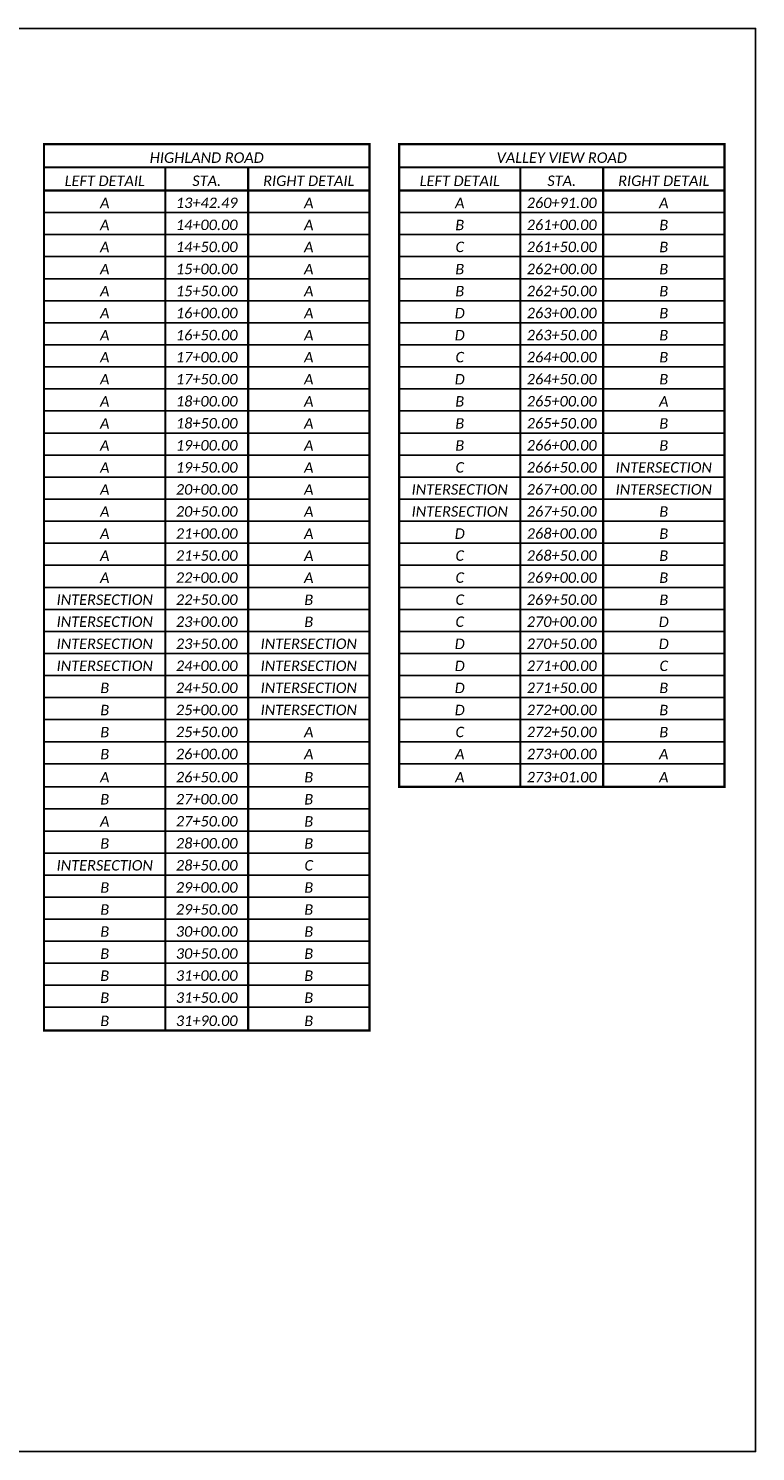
# Model space of a CAD drawing. Header units: feet. Extents: x 2141771 to 2142699, y 644421 to 645078.
# Tile 25 of 27: x 2142453 to 2142507, y 644835 to 644940. Entities that reach past the tile are written whole.
import ezdxf

# ---------------------------------------------------------------- set-up
doc = ezdxf.new("R2010")
doc.units = ezdxf.units.FT
doc.header["$MEASUREMENT"] = 0
doc.layers.add('0_VIEW', color=7, linetype='Continuous', plot=False)
doc.layers.add('SH_Data', color=7, linetype='Continuous')
doc.layers.add('SH_Text', color=7, linetype='Continuous')
doc.styles.add('P_Slanted_Normal', font='calibrii.ttf', dxfattribs={"height": 0.14})

# ---------------------------------------------------------------- blocks, each defined once
blk = doc.blocks.new('*A1135')
at = {"layer": 'SH_Data', "linetype": 'Continuous', "ltscale": 0.13014, "const_width": 0.0325}
blk.add_lwpolyline([(4.799, 0), (0, 0), (0, -13.079), (4.799, -13.079)], close=True, dxfattribs=at)
for points in [[(0, -0.342), (4.799, -0.342)], [(1.789, -0.342), (1.789, -13.079)], [(3.009, -0.342), (3.009, -13.079)], [(0, -0.683), (4.799, -0.683)]]:
    blk.add_lwpolyline(points, dxfattribs=at)
at = {"layer": 'SH_Data', "linetype": 'Continuous', "ltscale": 0.13014}
for points in [[(0, -1.009), (4.799, -1.009)], [(0, -1.334), (4.799, -1.334)], [(0, -1.659), (4.799, -1.659)], [(0, -1.985), (4.799, -1.985)], [(0, -2.31), (4.799, -2.31)], [(0, -2.635), (4.799, -2.635)], [(0, -2.961), (4.799, -2.961)], [(0, -3.286), (4.799, -3.286)], [(0, -3.611), (4.799, -3.611)], [(0, -3.937), (4.799, -3.937)], [(0, -4.262), (4.799, -4.262)], [(0, -4.587), (4.799, -4.587)], [(0, -4.913), (4.799, -4.913)], [(0, -5.238), (4.799, -5.238)], [(0, -5.563), (4.799, -5.563)], [(0, -5.889), (4.799, -5.889)], [(0, -6.214), (4.799, -6.214)], [(0, -6.54), (4.799, -6.54)], [(0, -6.865), (4.799, -6.865)], [(0, -7.19), (4.799, -7.19)], [(0, -7.516), (4.799, -7.516)], [(0, -7.841), (4.799, -7.841)], [(0, -8.166), (4.799, -8.166)], [(0, -8.492), (4.799, -8.492)], [(0, -8.817), (4.799, -8.817)], [(0, -9.142), (4.799, -9.142)], [(0, -9.484), (4.799, -9.484)], [(0, -9.809), (4.799, -9.809)], [(0, -10.135), (4.799, -10.135)], [(0, -10.46), (4.799, -10.46)], [(0, -10.785), (4.799, -10.785)], [(0, -11.111), (4.799, -11.111)], [(0, -11.436), (4.799, -11.436)], [(0, -11.761), (4.799, -11.761)], [(0, -12.087), (4.799, -12.087)], [(0, -12.412), (4.799, -12.412)], [(0, -12.737), (4.799, -12.737)]]:
    blk.add_lwpolyline(points, dxfattribs=at)
at = {"layer": 'SH_Text', "char_height": 0.154, "attachment_point": 8, "style": 'P_Slanted_Normal'}
for s, insert in [('HIGHLAND ROAD', (2.399, -0.277)), ('LEFT DETAIL', (0.895, -0.618)), ('STA.', (2.399, -0.618)), ('RIGHT DETAIL', (3.904, -0.618)), ('A', (0.895, -0.944)), ('13+42.49', (2.399, -0.944)), ('A', (3.904, -0.944)), ('A', (0.895, -1.269)), ('14+00.00', (2.399, -1.269)), ('A', (3.904, -1.269)), ('A', (0.895, -1.594)), ('14+50.00', (2.399, -1.594)), ('A', (3.904, -1.594)), ('A', (0.895, -1.92)), ('15+00.00', (2.399, -1.92)), ('A', (3.904, -1.92)), ('A', (0.895, -2.245)), ('15+50.00', (2.399, -2.245)), ('A', (3.904, -2.245)), ('A', (0.895, -2.57)), ('16+00.00', (2.399, -2.57)), ('A', (3.904, -2.57)), ('A', (0.895, -2.896)), ('16+50.00', (2.399, -2.896)), ('A', (3.904, -2.896)), ('A', (0.895, -3.221)), ('17+00.00', (2.399, -3.221)), ('A', (3.904, -3.221)), ('A', (0.895, -3.546)), ('17+50.00', (2.399, -3.546)), ('A', (3.904, -3.546)), ('A', (0.895, -3.872)), ('18+00.00', (2.399, -3.872)), ('A', (3.904, -3.872)), ('A', (0.895, -4.197)), ('18+50.00', (2.399, -4.197)), ('A', (3.904, -4.197)), ('A', (0.895, -4.522)), ('19+00.00', (2.399, -4.522)), ('A', (3.904, -4.522)), ('A', (0.895, -4.848)), ('19+50.00', (2.399, -4.848)), ('A', (3.904, -4.848)), ('A', (0.895, -5.173)), ('20+00.00', (2.399, -5.173)), ('A', (3.904, -5.173)), ('A', (0.895, -5.498)), ('20+50.00', (2.399, -5.498)), ('A', (3.904, -5.498)), ('A', (0.895, -5.824)), ('21+00.00', (2.399, -5.824)), ('A', (3.904, -5.824)), ('A', (0.895, -6.149)), ('21+50.00', (2.399, -6.149)), ('A', (3.904, -6.149)), ('A', (0.895, -6.474)), ('22+00.00', (2.399, -6.474)), ('A', (3.904, -6.474)), ('INTERSECTION', (0.895, -6.8)), ('22+50.00', (2.399, -6.8)), ('B', (3.904, -6.8)), ('INTERSECTION', (0.895, -7.125)), ('23+00.00', (2.399, -7.125)), ('B', (3.904, -7.125)), ('INTERSECTION', (0.895, -7.451)), ('23+50.00', (2.399, -7.451)), ('INTERSECTION', (3.904, -7.451)), ('INTERSECTION', (0.895, -7.776)), ('24+00.00', (2.399, -7.776)), ('INTERSECTION', (3.904, -7.776)), ('B', (0.895, -8.101)), ('24+50.00', (2.399, -8.101)), ('INTERSECTION', (3.904, -8.101)), ('B', (0.895, -8.427)), ('25+00.00', (2.399, -8.427)), ('INTERSECTION', (3.904, -8.427)), ('B', (0.895, -8.752)), ('25+50.00', (2.399, -8.752)), ('A', (3.904, -8.752)), ('B', (0.895, -9.077)), ('26+00.00', (2.399, -9.077)), ('A', (3.904, -9.077)), ('A', (0.895, -9.419)), ('26+50.00', (2.399, -9.419)), ('B', (3.904, -9.419)), ('B', (0.895, -9.744)), ('27+00.00', (2.399, -9.744)), ('B', (3.904, -9.744)), ('A', (0.895, -10.07)), ('27+50.00', (2.399, -10.07)), ('B', (3.904, -10.07)), ('B', (0.895, -10.395)), ('28+00.00', (2.399, -10.395)), ('B', (3.904, -10.395)), ('INTERSECTION', (0.895, -10.72)), ('28+50.00', (2.399, -10.72)), ('C', (3.904, -10.72)), ('B', (0.895, -11.046)), ('29+00.00', (2.399, -11.046)), ('B', (3.904, -11.046)), ('B', (0.895, -11.371)), ('29+50.00', (2.399, -11.371)), ('B', (3.904, -11.371)), ('B', (0.895, -11.696)), ('30+00.00', (2.399, -11.696)), ('B', (3.904, -11.696)), ('B', (0.895, -12.022)), ('30+50.00', (2.399, -12.022)), ('B', (3.904, -12.022)), ('B', (0.895, -12.347)), ('31+00.00', (2.399, -12.347)), ('B', (3.904, -12.347)), ('B', (0.895, -12.672)), ('31+50.00', (2.399, -12.672)), ('B', (3.904, -12.672)), ('31+90.00', (2.399, -13.014)), ('B', (0.895, -13.014)), ('B', (3.904, -13.014))]:
    blk.add_mtext(s, dxfattribs=dict(at, insert=insert))
blk = doc.blocks.new('*A1134')
at = {"layer": 'SH_Data', "linetype": 'Continuous', "ltscale": 0.13014, "const_width": 0.0325}
blk.add_lwpolyline([(4.799, 0), (0, 0), (0, -9.484), (4.799, -9.484)], close=True, dxfattribs=at)
for points in [[(0, -0.342), (4.799, -0.342)], [(1.789, -0.342), (1.789, -9.484)], [(3.009, -0.342), (3.009, -9.484)], [(0, -0.683), (4.799, -0.683)]]:
    blk.add_lwpolyline(points, dxfattribs=at)
at = {"layer": 'SH_Data', "linetype": 'Continuous', "ltscale": 0.13014}
for points in [[(0, -1.009), (4.799, -1.009)], [(0, -1.334), (4.799, -1.334)], [(0, -1.659), (4.799, -1.659)], [(0, -1.985), (4.799, -1.985)], [(0, -2.31), (4.799, -2.31)], [(0, -2.635), (4.799, -2.635)], [(0, -2.961), (4.799, -2.961)], [(0, -3.286), (4.799, -3.286)], [(0, -3.611), (4.799, -3.611)], [(0, -3.937), (4.799, -3.937)], [(0, -4.262), (4.799, -4.262)], [(0, -4.587), (4.799, -4.587)], [(0, -4.913), (4.799, -4.913)], [(0, -5.238), (4.799, -5.238)], [(0, -5.563), (4.799, -5.563)], [(0, -5.889), (4.799, -5.889)], [(0, -6.214), (4.799, -6.214)], [(0, -6.54), (4.799, -6.54)], [(0, -6.865), (4.799, -6.865)], [(0, -7.19), (4.799, -7.19)], [(0, -7.516), (4.799, -7.516)], [(0, -7.841), (4.799, -7.841)], [(0, -8.166), (4.799, -8.166)], [(0, -8.492), (4.799, -8.492)], [(0, -8.817), (4.799, -8.817)], [(0, -9.142), (4.799, -9.142)]]:
    blk.add_lwpolyline(points, dxfattribs=at)
at = {"layer": 'SH_Text', "char_height": 0.154, "attachment_point": 8, "style": 'P_Slanted_Normal'}
for s, insert in [('VALLEY VIEW ROAD', (2.399, -0.277)), ('LEFT DETAIL', (0.895, -0.618)), ('STA.', (2.399, -0.618)), ('RIGHT DETAIL', (3.904, -0.618)), ('A', (0.895, -0.944)), ('260+91.00', (2.399, -0.944)), ('A', (3.904, -0.944)), ('B', (0.895, -1.269)), ('261+00.00', (2.399, -1.269)), ('B', (3.904, -1.269)), ('C', (0.895, -1.594)), ('261+50.00', (2.399, -1.594)), ('B', (3.904, -1.594)), ('B', (0.895, -1.92)), ('262+00.00', (2.399, -1.92)), ('B', (3.904, -1.92)), ('B', (0.895, -2.245)), ('262+50.00', (2.399, -2.245)), ('B', (3.904, -2.245)), ('D', (0.895, -2.57)), ('263+00.00', (2.399, -2.57)), ('B', (3.904, -2.57)), ('D', (0.895, -2.896)), ('263+50.00', (2.399, -2.896)), ('B', (3.904, -2.896)), ('C', (0.895, -3.221)), ('264+00.00', (2.399, -3.221)), ('B', (3.904, -3.221)), ('D', (0.895, -3.546)), ('264+50.00', (2.399, -3.546)), ('B', (3.904, -3.546)), ('B', (0.895, -3.872)), ('265+00.00', (2.399, -3.872)), ('A', (3.904, -3.872)), ('B', (0.895, -4.197)), ('265+50.00', (2.399, -4.197)), ('B', (3.904, -4.197)), ('B', (0.895, -4.522)), ('266+00.00', (2.399, -4.522)), ('B', (3.904, -4.522)), ('C', (0.895, -4.848)), ('266+50.00', (2.399, -4.848)), ('INTERSECTION', (3.904, -4.848)), ('INTERSECTION', (0.895, -5.173)), ('267+00.00', (2.399, -5.173)), ('INTERSECTION', (3.904, -5.173)), ('INTERSECTION', (0.895, -5.498)), ('267+50.00', (2.399, -5.498)), ('B', (3.904, -5.498)), ('D', (0.895, -5.824)), ('268+00.00', (2.399, -5.824)), ('B', (3.904, -5.824)), ('C', (0.895, -6.149)), ('268+50.00', (2.399, -6.149)), ('B', (3.904, -6.149)), ('C', (0.895, -6.474)), ('269+00.00', (2.399, -6.474)), ('B', (3.904, -6.474)), ('C', (0.895, -6.8)), ('269+50.00', (2.399, -6.8)), ('B', (3.904, -6.8)), ('C', (0.895, -7.125)), ('270+00.00', (2.399, -7.125)), ('D', (3.904, -7.125)), ('D', (0.895, -7.451)), ('270+50.00', (2.399, -7.451)), ('D', (3.904, -7.451)), ('D', (0.895, -7.776)), ('271+00.00', (2.399, -7.776)), ('C', (3.904, -7.776)), ('D', (0.895, -8.101)), ('271+50.00', (2.399, -8.101)), ('B', (3.904, -8.101)), ('D', (0.895, -8.427)), ('272+00.00', (2.399, -8.427)), ('B', (3.904, -8.427)), ('C', (0.895, -8.752)), ('272+50.00', (2.399, -8.752)), ('B', (3.904, -8.752)), ('A', (0.895, -9.077)), ('273+00.00', (2.399, -9.077)), ('A', (3.904, -9.077)), ('A', (0.895, -9.419)), ('273+01.00', (2.399, -9.419)), ('A', (3.904, -9.419))]:
    blk.add_mtext(s, dxfattribs=dict(at, insert=insert))

msp = doc.modelspace()

# ---------------------------------------------------------------- linework, layer by layer
at = {"layer": '0_VIEW'}
msp.add_lwpolyline([(2142354.29, 644835.12), (2142506.79, 644835.12), (2142506.79, 644940.12), (2142354.29, 644940.12)], close=True, dxfattribs=at)

# ---------------------------------------------------------------- block references
at = {"layer": 'SH_Text', "xscale": 5, "yscale": 5, "zscale": 5}
for name, p in [('*A1135', (2142454.32, 644931.58)), ('*A1134', (2142480.5, 644931.58))]:
    msp.add_blockref(name, p, dxfattribs=at)

doc.saveas('drawing.dxf')
